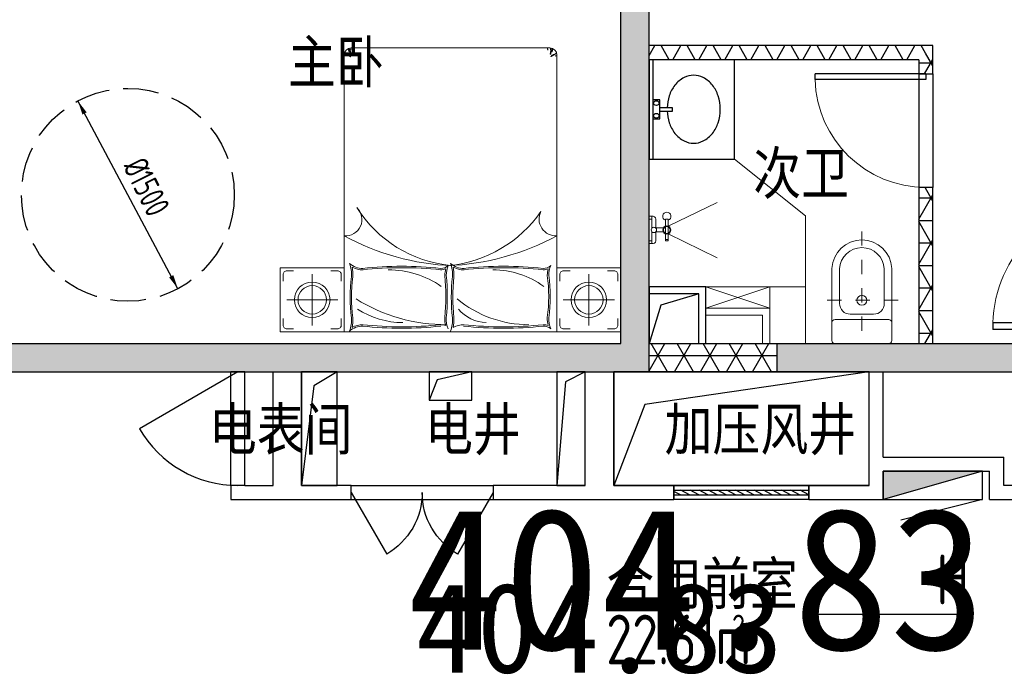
# Model space of a CAD drawing. Extents: x 513769.4 to 513832.9, y -232082 to -232034.4.
# Tile 11 of 17: x 513794.7 to 513801.6, y -232054.3 to -232049.7. Entities that reach past the tile are written whole.
import ezdxf

# ---------------------------------------------------------------- set-up
doc = ezdxf.new("R2010")
doc.units = 0
doc.header["$LTSCALE"] = 1000
doc.linetypes.add('A1(a)户型$0$__DASH', pattern=[0.35, 0.25, -0.1])
doc.linetypes.add('A2户型$1$DASH', pattern=[0.35, 0.25, -0.1])
doc.layers.get('0').update_dxf_attribs({"color": 252})
for name, color, linetype in [('$面积结果', 7, 'Continuous'), ('2#HXT-标准层$0$A-FIRE-DOOR', 253, 'Continuous'), ('2#HXT-标准层$0$A-HOLE-E', 253, 'Continuous'), ('2#HXT-标准层$0$A-PATT-COLU', 253, 'Continuous'), ('2#HXT-标准层$0$A-STR-CONC-B', 253, 'Continuous'), ('2#HXT-标准层$0$A-WALL-S', 253, 'Continuous'), ('2#HXT-标准层$0$A-WINDOW', 253, 'Continuous'), ('2#HXT-标准层$0$AA-DOOR_FIRE_TEXT', 253, 'Continuous'), ('A-ANNO-100-DIM-E', 253, 'Continuous'), ('A-ANNO-100-TXT', 252, 'Continuous'), ('A-ANNO-20-TXT', 252, 'Continuous'), ('A1(a)户型$0$A-ANNO-20-DIM', 252, 'Continuous'), ('A1(a)户型$0$A-PATT-COLU', 252, 'Continuous'), ('A1(a)户型$0$A-STR-CONC-B', 252, 'Continuous'), ('A2户型$1$A-DOOR', 252, 'Continuous'), ('A2户型$1$A-HOLE-E', 252, 'Continuous'), ('A2户型$1$A-PATT-COLU', 252, 'Continuous'), ('A2户型$1$A-STR-CONC-B', 252, 'Continuous'), ('A2户型$1$A-WALL-S', 252, 'Continuous'), ('A2户型$1$WALL', 252, 'Continuous'), ('A2户型$1$洁具', 252, 'Continuous'), ('PUB_TEXT', 252, 'Continuous')]:
    doc.layers.add(name, color=color, linetype=linetype)
for name, color, linetype, lineweight in [('A1(a)户型$0$AE-FURN-MOVE', 252, 'Continuous', 20), ('A2户型$1$AE-FURN-MOVE', 252, 'Continuous', 20), ('面积-计容-住宅-1', 1, 'Continuous', 0)]:
    doc.layers.add(name, color=color, linetype=linetype, lineweight=lineweight)
doc.styles.add('A1(a)户型$0$STANDARD', font='GBENOR', dxfattribs={"bigfont": 'GBCBIG'})
doc.styles.add('dw', font='simhei.ttf')
doc.styles.get("Standard").update_dxf_attribs({"font": 'TSSDENG.shx', "width": 0.8, "bigfont": 'hztxt.shx'})

# ---------------------------------------------------------------- blocks, each defined once
blk = doc.blocks.new('2新144A2户型$0$69865866586652f-nezb')
at = {"color": 250, "linetype": 'A2户型$1$DASH', "ltscale": 0.2}
for p, q in [((296757, 367900.9), (296757, 367110.8)), ((296501.2, 367415.8), (297012.7, 367415.8))]:
    blk.add_line(p, q, dxfattribs=at)
for p, q in [((296545.9, 367259.3), (296545.9, 367640.6)), ((296968, 367259.3), (296968, 367640.6))]:
    blk.add_line(p, q)
at = {"color": 250}
blk.add_lwpolyline([(296599.5, 367640.6), (296599.5, 367393, 0.414214), (296674.5, 367318), (296839.5, 367318, 0.414214), (296914.5, 367393), (296914.5, 367640.6)], format="xyb", dxfattribs=at)
blk.add_lwpolyline([(296545.9, 367259.3, -0.414214), (296567.3, 367280.8), (296946.6, 367280.8, -0.414214), (296968, 367259.3), (296968, 367132.2, -0.414214), (296946.6, 367110.8), (296567.3, 367110.8, -0.414214), (296545.9, 367132.2)], format="xyb", close=True)
blk.add_circle((296757, 367415.8), 35.2, dxfattribs=at)
blk.add_arc((296757, 367629.4), 211.4, 3.04919, 176.95081)
blk.add_arc((296757, 367629.4), 157.8, 3.04919, 176.95081, dxfattribs=at)
blk = doc.blocks.new('2新147A2户型$0$6986586658ff3d')
at = {"layer": 'A2户型$1$AE-FURN-MOVE'}
for p, q in [((-100.8, 76.8), (-81.6, 76.8)), ((-100.8, -76.8), (-100.8, 76.8)), ((-81.6, -76.8), (-81.6, 76.8)), ((-14.4, 12.7), (-14.4, 76.8)), ((14.4, 96), (33.6, 96)), ((14.4, 12.7), (14.4, 96)), ((14.4, 76.8), (33.6, 76.8)), ((-66.3, 14.4), (-12.7, 14.4)), ((12.7, 14.4), (14.4, 14.4)), ((-100.8, -67.2), (-81.6, -67.2)), ((-66.3, -14.4), (-12.7, -14.4)), ((-14.4, -76.8), (-14.4, -12.7)), ((12.7, -14.4), (14.4, -14.4)), ((14.4, -96), (14.4, -12.7)), ((-100.8, -76.8), (-81.6, -76.8)), ((14.4, -76.8), (33.6, -76.8)), ((14.4, -96), (33.6, -96))]:
    blk.add_line(p, q, dxfattribs=at)
for points in [[(-100.8, 27.2), (-444.8, 193.8)], [(-99.3, -27.6), (-444.8, -197.1)]]:
    blk.add_lwpolyline(points, dxfattribs=at)
for centre, radius in [((-91.2, 0), 28.8), ((-91.2, 0), 24), ((0, 0), 19.2)]:
    blk.add_circle(centre, radius, dxfattribs=at)
for centre, radius, start, end in [((-91.2, 96), 28.8, 289.47122, 250.52878), ((9.5, 72.1), 24.4, 78.48006, 168.90008), ((9.5, -72.1), 24.4, 191.09992, 281.51994)]:
    blk.add_arc(centre, radius, start, end, dxfattribs=at)
blk = doc.blocks.new('2新137A2户型$0$$DorLib2D$00000001')
for p, q in [((0.45, 0.975), (0.5, 0.975)), ((0.45, 0), (0.45, 0.975)), ((0.5, 0), (0.5, 0.975)), ((0.5, 0), (0.45, 0))]:
    blk.add_line(p, q)
at = {"lineweight": 13}
blk.add_arc((0.475, 0), 0.975, 91.46928, 180, dxfattribs=at)
blk = doc.blocks.new('2新143A2户型$0$$plan$00003718')
at = {"layer": 'A2户型$1$洁具'}
for p, q in [((398.7, -25.7), (-398.7, -25.7)), ((-76.4, -25.7), (-76.4, -76.1)), ((76.1, -76.1), (76.1, -25.7)), ((-76.4, -76.1), (76.1, -76.1)), ((-12.7, -76.2), (-12.7, -164)), ((12.7, -164), (12.7, -76.2)), ((-12.7, -164), (12.7, -164))]:
    blk.add_line(p, q, dxfattribs=at)
blk.add_lwpolyline([(398.7, 0), (-398.7, 0), (-398.7, -602.6), (398.7, -602.6)], close=True, dxfattribs=at)
for centre in [(-50.8, -50.8), (50.8, -50.8)]:
    blk.add_circle(centre, 19.1, dxfattribs=at)
for centre, radius, start, end in [((1.2, -524.4), 397.7, 92.00812, 105.83448), ((1.2, -524.4), 397.7, 74.16552, 88.34843), ((-73.1, -355.2), 210.5, 124.40034, 148.82875), ((-28.2, -420.8), 290, 105.83448, 124.40034), ((30.6, -420.8), 290, 55.59966, 74.16552), ((75.5, -355.2), 210.5, 31.17125, 55.59966), ((-141.5, -313.8), 130.5, 148.82875, 211.17125), ((144, -313.8), 130.5, 328.82875, 31.17125), ((-73.1, -272.4), 210.5, 211.17125, 235.59966), ((75.5, -272.4), 210.5, 304.40034, 328.82875), ((-28.2, -206.8), 290, 235.59966, 254.16552), ((1.2, -103.2), 397.7, 254.16552, 285.83448), ((30.6, -206.8), 290, 285.83448, 304.40034)]:
    blk.add_arc(centre, radius, start, end, dxfattribs=at)
blk = doc.blocks.new('2新135A2户型')
at = {"layer": 'A2户型$1$A-PATT-COLU'}
for points in [[(-60262, 174602.2), (-60062, 174602.2), (-60062, 178102.2), (-60262, 178102.2)], [(-60262, 172502.2), (-60062, 172302.2), (-60062, 174602.2), (-60262, 174602.2)], [(-60462, 172502.2), (-60462, 172302.2), (-60062, 172302.2), (-60262, 172502.2)], [(-59162, 172302.2), (-58062, 172302.2), (-58062, 172502.2), (-59162, 172502.2)], [(-58062, 172502.2), (-58062, 172302.2), (-56762, 172302.2), (-56762, 172502.2)]]:
    blk.add_hatch(color=256, dxfattribs=at).paths.add_polyline_path(points)
h = blk.add_hatch(dxfattribs=at)
h.set_pattern_fill('NET3', color=256, scale=50, style=0)
h.paths.add_polyline_path([(-58162, 174502.2), (-58062, 174602.2), (-60062, 174602.2), (-60062, 174502.2)])
h = blk.add_hatch(dxfattribs=at)
h.set_pattern_fill('NET3', color=256, scale=50, style=0)
h.paths.add_polyline_path([(-58162, 174502.2), (-58162, 174402.2), (-58062, 174402.2), (-58062, 174602.2)])
h = blk.add_hatch(dxfattribs=at)
h.set_pattern_fill('NET3', color=256, scale=50, style=0)
h.paths.add_polyline_path([(-58062, 172502.2), (-58062, 173602.2), (-58162, 173602.2), (-58162, 172502.2)])
h = blk.add_hatch(dxfattribs=at)
h.set_pattern_fill('NET3', color=256, scale=50, style=0)
h.paths.add_polyline_path([(-60062, 172502.2), (-60062, 172302.2), (-59162, 172302.2), (-59162, 172502.2)])
at = {"layer": 'A2户型$1$A-DOOR'}
for p, q in [((-58162, 174402.2, 0.8), (-58162, 173602.2, 0.8)), ((-58062, 174402.2, 0.8), (-58062, 173602.2, 0.8))]:
    blk.add_line(p, q, dxfattribs=at)
at = {"layer": 'A2户型$1$A-HOLE-E'}
blk.add_lwpolyline([(-59712, 172852.2), (-59980.2, 172773.3), (-60062, 172502.2)], dxfattribs=at)
blk.add_lwpolyline([(-60062, 172502.2), (-59712, 172502.2), (-59712, 172852.2), (-60062, 172852.2)], close=True, dxfattribs=at)
at = {"layer": 'A2户型$1$A-STR-CONC-B'}
for p, q in [((-60262, 174602.2), (-60262, 178102.2)), ((-60062, 174602.2), (-60062, 178102.2)), ((-60262, 172502.2), (-60262, 174602.2)), ((-60062, 172302.2), (-60062, 174602.2)), ((-60462, 172502.2), (-60262, 172502.2)), ((-59162, 172502.2), (-58062, 172502.2)), ((-59162, 172502.2), (-59162, 172302.2)), ((-58062, 172502.2), (-56762, 172502.2)), ((-60462, 172302.2), (-60062, 172302.2)), ((-59162, 172302.2), (-58062, 172302.2)), ((-58062, 172302.2), (-56762, 172302.2))]:
    blk.add_line(p, q, dxfattribs=at)
at = {"layer": 'A2户型$1$A-WALL-S'}
for p, q in [((-58062, 174602.2), (-60062, 174602.2)), ((-58062, 174402.2), (-58062, 174602.2)), ((-58162, 174502.2), (-60062, 174502.2)), ((-58162, 174502.2), (-58162, 174402.2)), ((-58162, 174402.2), (-58062, 174402.2)), ((-58062, 173602.2), (-58162, 173602.2)), ((-58162, 173602.2), (-58162, 172502.2)), ((-58062, 172502.2), (-58062, 173602.2)), ((-60062, 172502.2), (-59162, 172502.2)), ((-60062, 172302.2), (-59162, 172302.2))]:
    blk.add_line(p, q, dxfattribs=at)
at = {"layer": 'A2户型$1$AE-FURN-MOVE'}
for points in [[(-60062, 172502.2), (-58960.1, 172502.2), (-58960.1, 173402.2), (-59459.4, 173802.2), (-60062, 173802.2)], [(-59212, 172752.2), (-59662, 172752.2), (-59662, 172902.2), (-59212, 172902.2)], [(-59212, 172902.2), (-58960.1, 172902.2), (-58960.1, 172502.2), (-59212, 172502.2)], [(-59662, 172752.2), (-59662, 172502.2), (-59212, 172502.2), (-59212, 172752.2)], [(-59662, 172702.2), (-59662, 172502.2), (-59262, 172502.2), (-59262, 172702.2)]]:
    blk.add_lwpolyline(points, close=True, dxfattribs=at)
for points in [[(-59212, 172902.2), (-59662, 172752.2)], [(-59662, 172902.2), (-59212, 172752.2)]]:
    blk.add_lwpolyline(points, dxfattribs=at)
at = {"layer": 'A2户型$1$WALL'}
blk.add_lwpolyline([(-60062, 172502.2), (-59662, 172502.2), (-59662, 172902.2), (-60062, 172902.2)], close=True, dxfattribs=at)
at = {"xscale": 0.8778530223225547, "rotation": 89.99999999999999}
blk.add_blockref('2新143A2户型$0$$plan$00003718', (-60062, 174152.2, 0), dxfattribs=at)
at = {"layer": 'A2户型$1$A-DOOR'}
for p, xscale, yscale, zscale, rotation in [((-58112, 174002.2), -800, -800, 100, 269.9999380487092), ((-56762, 173052.3), 900, -900, 200, 270.000000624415)]:
    blk.add_blockref('2新137A2户型$0$$DorLib2D$00000001', p, dxfattribs=dict(at, xscale=xscale, yscale=yscale, zscale=zscale, rotation=rotation))
at = {"layer": 'A2户型$1$AE-FURN-MOVE', "extrusion": (-2.82798e-05, 4.50757e-07, 1), "xscale": -1}
blk.add_blockref('2新147A2户型$0$6986586658ff3d', (-60028.4, 173302.9, 1.8), dxfattribs=at)
at = {"layer": 'A2户型$1$AE-FURN-MOVE', "extrusion": (0, 0, -1), "zscale": -1}
blk.add_blockref('2新144A2户型$0$69865866586652f-nezb', (-238194.8, -194608.6), dxfattribs=at)
blk = doc.blocks.new('2新98A1(a)户型$0$69865866581500-床-1')
at = {"ltscale": 0.1}
for p, q in [((1950, 750), (0, 750)), ((0, -750), (0, 750)), ((2000, -700), (2000, 700)), ((1950, -750), (0, -750))]:
    blk.add_line(p, q, dxfattribs=at)
for points in [[(1961, 744.5), (1960.1, 743.3), (1959.3, 742.2), (1958.7, 741.2), (1958.2, 740.4), (1957.7, 739.6), (1957.4, 738.9), (1957.1, 738.4), (1956.8, 737.8), (1956.5, 737.3), (1956.3, 736.8), (1956, 736.4), (1955.7, 735.9), (1955.5, 735.5), (1955.2, 735.1), (1955, 734.6), (1954.7, 734.2), (1954.4, 733.8), (1954.1, 733.3), (1953.9, 732.9), (1953.5, 732.4), (1953.2, 731.9), (1952.9, 731.3), (1952.5, 730.7), (1952.2, 730.1), (1951.8, 729.5), (1951.4, 728.8), (1951, 728.1), (1950.5, 727.3), (1950.1, 726.6), (1949.7, 725.9), (1949.2, 725.2), (1948.8, 724.5), (1948.4, 723.8), (1948, 723.2), (1947.6, 722.6), (1947.2, 722), (1946.9, 721.4), (1946.5, 720.9), (1946.2, 720.4), (1945.8, 719.8), (1945.5, 719.3), (1945.2, 718.8), (1944.9, 718.3), (1944.6, 717.7), (1944.3, 717.2), (1944, 716.6), (1943.7, 716.1), (1943.4, 715.5), (1943.1, 714.9), (1942.8, 714.3), (1942.5, 713.7), (1942.2, 713.2), (1941.9, 712.6), (1941.5, 712), (1941.2, 711.4), (1940.9, 710.9), (1940.5, 710.4), (1940.1, 709.9), (1939.8, 709.5), (1939.4, 709.1), (1939.1, 708.7), (1938.8, 708.3), (1938.5, 707.9), (1938.3, 707.5), (1938.2, 707.2), (1938.1, 706.9), (1938.1, 706.6), (1938.1, 706.4), (1938.2, 706.2), (1938.3, 706.1), (1938.4, 706.1), (1938.6, 706.3), (1938.9, 706.5), (1939.1, 706.9), (1939.4, 707.3), (1939.8, 707.8), (1940.2, 708.4), (1940.7, 708.9), (1941.2, 709.5), (1941.8, 710), (1942.4, 710.4), (1943.1, 710.8), (1943.9, 711.2), (1944.6, 711.6), (1945.3, 712), (1946, 712.4), (1946.6, 712.9), (1947.1, 713.4), (1947.5, 714), (1947.9, 714.7), (1948.1, 715.4), (1948.3, 716.2), (1948.6, 717), (1948.8, 717.8), (1949, 718.6), (1949.3, 719.5), (1949.7, 720.3), (1950.2, 721.1), (1950.6, 721.9), (1951.1, 722.8), (1951.7, 723.6), (1952.2, 724.5), (1952.6, 725.3), (1953.1, 726.2), (1953.4, 727.2), (1953.7, 728.1), (1954, 729.1), (1954.2, 730), (1954.4, 731), (1954.6, 731.8), (1954.7, 732.7), (1954.9, 733.4), (1955.1, 734.1), (1955.3, 734.7), (1955.5, 735.3), (1955.8, 735.8), (1956, 736.2), (1956.3, 736.6), (1956.6, 737), (1956.9, 737.3), (1957.2, 737.7), (1957.5, 738), (1957.9, 738.3), (1958.2, 738.6), (1958.6, 739), (1959, 739.3), (1959.3, 739.7), (1959.7, 740.1), (1960.1, 740.5), (1960.5, 741), (1961, 741.4), (1961.5, 742), (1962, 742.5), (1962.6, 743.1), (1963.4, 743.8), (1964.2, 744.5)], [(1947, 750), (1946.1, 748.8), (1945.4, 747.8), (1945, 746.9), (1944.6, 746.2), (1944.5, 745.6), (1944.4, 745), (1944.3, 744.5), (1944.3, 744), (1944.3, 743.6), (1944.3, 743.1), (1944.3, 742.7), (1944.3, 742.3), (1944.2, 741.8), (1944.2, 741.4), (1944.1, 740.9), (1943.9, 740.5), (1943.8, 740), (1943.6, 739.6), (1943.4, 739.1), (1943.2, 738.7), (1943.1, 738.4), (1942.9, 738.2), (1942.8, 738), (1942.8, 737.9)], [(1956.5, 705.9), (1955.9, 703.7), (1957.5, 702.7), (1957.5, 702.7), (1965.9, 703.9), (1969.9, 704.5), (1971, 705.9), (1975.2, 705.3), (1980.9, 708.2), (1983.6, 708.2), (1986.9, 704.7), (1989.9, 703.9), (1991.5, 703.7), (1999.9, 703.7), (1998.3, 703.7)], [(1956.5, 705.9), (1962.4, 707), (1967, 707.9), (1970.5, 708.7), (1973.1, 709.4), (1974.8, 710), (1976, 710.4), (1976.9, 710.8), (1977.5, 711.1), (1978.1, 711.4), (1978.6, 711.6), (1979.2, 711.8), (1979.7, 711.9), (1980.3, 712), (1980.9, 712.1), (1981.6, 712.2), (1982.3, 712.3), (1983, 712.4), (1984, 712.5), (1985.1, 712.7), (1986.6, 712.9), (1988.5, 713.3), (1991, 713.7), (1994, 714.2), (1997.7, 714.8)], [(1994.8, 722.2), (1992.5, 721.2), (1990.5, 720.3), (1988.7, 719.7), (1987.1, 719.2), (1985.7, 718.8), (1984.4, 718.4), (1983.3, 718.2), (1982.2, 717.9), (1981.2, 717.7), (1980.2, 717.4), (1979.2, 717.1), (1978.2, 716.7), (1977, 716.3), (1975.7, 715.9), (1974.2, 715.3), (1972.5, 714.6)], [(1985.3, 685.7), (1987.1, 685.2), (1989, 684.8), (1990.8, 684.6), (1992.6, 684.4), (1994.5, 684.3), (1996.3, 684.2), (1998.2, 684.2), (2000, 684.2)], [(1985.3, -685.7), (1987.1, -685.2), (1989, -684.8), (1990.8, -684.6), (1992.6, -684.4), (1994.5, -684.3), (1996.3, -684.2), (1998.2, -684.2), (2000, -684.2)], [(1961, -744.5), (1960.1, -743.3), (1959.3, -742.2), (1958.7, -741.2), (1958.2, -740.4), (1957.7, -739.6), (1957.4, -739), (1957.1, -738.4), (1956.8, -737.8), (1956.5, -737.3), (1956.3, -736.8), (1956, -736.4), (1955.7, -735.9), (1955.5, -735.5), (1955.2, -735.1), (1955, -734.6), (1954.7, -734.2), (1954.4, -733.8), (1954.1, -733.3), (1953.9, -732.9), (1953.5, -732.4), (1953.2, -731.9), (1952.9, -731.3), (1952.5, -730.7), (1952.2, -730.1), (1951.8, -729.5), (1951.4, -728.8), (1951, -728.1), (1950.5, -727.3), (1950.1, -726.6), (1949.7, -725.9), (1949.2, -725.2), (1948.8, -724.5), (1948.4, -723.8), (1948, -723.2), (1947.6, -722.6), (1947.2, -722), (1946.9, -721.4), (1946.5, -720.9), (1946.2, -720.4), (1945.8, -719.8), (1945.5, -719.3), (1945.2, -718.8), (1944.9, -718.3), (1944.6, -717.7), (1944.3, -717.2), (1944, -716.6), (1943.7, -716.1), (1943.4, -715.5), (1943.1, -714.9), (1942.8, -714.3), (1942.5, -713.8), (1942.2, -713.2), (1941.9, -712.6), (1941.5, -712), (1941.2, -711.4), (1940.9, -710.9), (1940.5, -710.4), (1940.1, -709.9), (1939.8, -709.5), (1939.4, -709.1), (1939.1, -708.7), (1938.8, -708.3), (1938.5, -707.9), (1938.3, -707.5), (1938.2, -707.2), (1938.1, -706.9), (1938.1, -706.6), (1938.1, -706.4), (1938.2, -706.2), (1938.3, -706.1), (1938.4, -706.1), (1938.6, -706.3), (1938.9, -706.5), (1939.1, -706.9), (1939.4, -707.3), (1939.8, -707.8), (1940.2, -708.4), (1940.7, -708.9), (1941.2, -709.5), (1941.8, -710), (1942.4, -710.4), (1943.1, -710.8), (1943.9, -711.2), (1944.6, -711.6), (1945.3, -712), (1946, -712.4), (1946.6, -712.9), (1947.1, -713.4), (1947.5, -714), (1947.9, -714.7), (1948.1, -715.4), (1948.3, -716.2), (1948.6, -717), (1948.8, -717.8), (1949, -718.6), (1949.3, -719.5), (1949.7, -720.3), (1950.2, -721.1), (1950.6, -721.9), (1951.1, -722.8), (1951.7, -723.6), (1952.2, -724.5), (1952.6, -725.3), (1953.1, -726.2), (1953.4, -727.2), (1953.7, -728.1), (1954, -729.1), (1954.2, -730), (1954.4, -731), (1954.6, -731.8), (1954.7, -732.7), (1954.9, -733.4), (1955.1, -734.1), (1955.3, -734.7), (1955.5, -735.3), (1955.8, -735.8), (1956, -736.2), (1956.3, -736.6), (1956.6, -737), (1956.9, -737.3), (1957.2, -737.7), (1957.5, -738), (1957.9, -738.3), (1958.2, -738.6), (1958.6, -739), (1959, -739.3), (1959.3, -739.7), (1959.7, -740.1), (1960.1, -740.5), (1960.5, -741), (1961, -741.4), (1961.5, -742), (1962, -742.5), (1962.6, -743.1), (1963.4, -743.8), (1964.2, -744.5)], [(1947, -750), (1946.1, -748.8), (1945.4, -747.8), (1945, -746.9), (1944.6, -746.2), (1944.5, -745.6), (1944.4, -745), (1944.3, -744.5), (1944.3, -744), (1944.3, -743.6), (1944.3, -743.1), (1944.3, -742.7), (1944.3, -742.3), (1944.2, -741.8), (1944.2, -741.4), (1944.1, -740.9), (1943.9, -740.5), (1943.8, -740), (1943.6, -739.6), (1943.4, -739.1), (1943.2, -738.7), (1943.1, -738.4), (1942.9, -738.2), (1942.8, -738), (1942.8, -737.9)], [(1956.5, -705.9), (1955.9, -703.7), (1957.5, -702.7), (1957.5, -702.7), (1965.9, -703.9), (1969.9, -704.5), (1971, -705.9), (1975.2, -705.3), (1980.9, -708.2), (1983.6, -708.2), (1986.9, -704.7), (1989.9, -703.9), (1991.5, -703.7), (1999.9, -703.7), (1998.3, -703.7)], [(1956.5, -705.9), (1962.4, -707), (1967, -707.9), (1970.5, -708.7), (1973.1, -709.4), (1974.8, -710), (1976, -710.4), (1976.9, -710.8), (1977.5, -711.1), (1978.1, -711.4), (1978.6, -711.6), (1979.2, -711.8), (1979.7, -711.9), (1980.3, -712), (1980.9, -712.1), (1981.6, -712.2), (1982.3, -712.3), (1983, -712.4), (1984, -712.5), (1985.1, -712.7), (1986.6, -712.9), (1988.5, -713.3), (1991, -713.7), (1994, -714.2), (1997.7, -714.9)], [(1994.8, -722.2), (1992.5, -721.2), (1990.5, -720.3), (1988.7, -719.7), (1987.1, -719.2), (1985.7, -718.8), (1984.4, -718.4), (1983.3, -718.2), (1982.2, -717.9), (1981.2, -717.7), (1980.2, -717.4), (1979.2, -717.1), (1978.2, -716.7), (1977, -716.3), (1975.7, -715.9), (1974.2, -715.3), (1972.5, -714.6)]]:
    blk.add_lwpolyline(points, dxfattribs=at)
for centre, radius, start, end in [((-97.9, 620.9), 137.5, 358.4473, 41.58388), ((83.8, 923.1), 225.2, 249.51501, 273.4755), ((83.8, 923.1), 235.1, 256.76987, 273.4755), ((-97.9, 620.9), 147.4, 358.4473, 29.85132), ((243, -432.7), 1140.4, 82.66801, 97.33199), ((243, -432.7), 1130.4, 82.66801, 97.33199), ((402.2, 923.1), 235.1, 266.5245, 283.23012), ((402.2, 923.1), 225.2, 266.5245, 290.48499), ((583.8, 620.9), 147.4, 150.14868, 181.5527), ((583.8, 620.9), 137.5, 138.41611, 181.5527), ((2175.5, -74.3), 1710.8, 151.19475, 177.79995), ((790.6, 739.6), 114.7, 174.77674, 317.10565), ((1950, 700), 50, 0, 90), ((1254.3, 30.2), 1204.7, 148.12477, 180.14114), ((652.8, 334.6), 588.3, 146.85526, 179.94218), ((1353, -90.6), 891.3, 122.45834, 174.17807), ((2555.5, 344.8), 2530.9, 173.73671, 186.2528), ((2556, 344.8), 2521.4, 173.73246, 186.25704), ((-2070, 344.8), 2521.4, 353.74295, 6.26754), ((-2069.5, 344.8), 2530.9, 353.7472, 6.26329), ((-216.4, 438.7), 652.9, 325.10231, 0.01523), ((-36.1, 66.8), 85.7, 337.5713, 1.80123), ((522.1, 66.8), 85.7, 178.19877, 202.4287), ((93.7, -160.9), 191.6, 88.39232, 112.60225), ((93.7, -160.9), 201.5, 88.39232, 104.55155), ((248.4, 1489.9), 1466.9, 264.15875, 275.84125), ((248.4, 1489.9), 1456.9, 264.15875, 275.84125), ((392.3, -160.9), 191.6, 67.39775, 88.39232), ((392.3, -160.9), 201.5, 75.44845, 88.39232), ((522.1, 66.8), 75.8, 178.19877, 222.14046), ((2218.4, 85.3), 1753.7, 182.16641, 208.44298), ((1358.7, 99.9), 897, 185.72262, 235.30259), ((83.8, 210.9), 225.2, 249.51501, 273.4755), ((83.8, 210.9), 235.1, 256.76987, 273.4755), ((-97.9, -91.3), 147.4, 358.4473, 29.85132), ((848.4, -553.1), 798.9, 140.58853, 179.96989), ((321, -255.9), 256.5, 128.81047, 179.14635), ((243, -1276.7), 1271.2, 83.42597, 96.57403), ((243, -1276.7), 1261.2, 83.42597, 96.57403), ((402.2, 210.9), 235.1, 266.5245, 283.23012), ((402.2, 210.9), 225.2, 266.5245, 290.48499), ((583.8, -91.3), 147.4, 150.14868, 181.5527), ((583.8, -91.3), 137.5, 138.41611, 181.5527), ((2650.6, -372.6), 2626, 173.85132, 186.13839), ((2651, -372.6), 2616.5, 173.84749, 186.1422), ((-2165.1, -372.6), 2616.5, 353.8578, 6.1525), ((-2164.6, -372.6), 2626, 353.86161, 6.14868), ((-171.7, -298.1), 608.1, 323.79799, 359.98332), ((793.2, -741.1), 117.2, 62.09168, 184.33827), ((-36.1, -655.7), 75.8, 317.85954, 1.80123), ((93.7, -883.4), 191.6, 88.39232, 112.60225), ((-36.1, -655.7), 85.7, 337.5713, 1.80123), ((93.7, -883.4), 201.5, 88.39232, 104.55155), ((248.4, 390.7), 1092.9, 262.14891, 277.85109), ((248.4, 390.7), 1082.9, 262.14891, 277.85109), ((392.3, -883.4), 191.6, 67.39775, 88.39232), ((392.3, -883.4), 201.5, 75.44845, 88.39232), ((522.1, -655.7), 85.7, 178.19877, 202.4287), ((522.1, -655.7), 75.8, 178.19877, 222.14046), ((1950, -700), 50, 270, 360)]:
    blk.add_arc(centre, radius, start, end, dxfattribs=at)
blk = doc.blocks.new('*U500')
for p, q in [((225, 794.9), (225, 1155.1)), ((405.1, 975), (44.9, 975)), ((225, -794.9), (225, -1155.1)), ((405.1, -975), (44.9, -975))]:
    blk.add_line(p, q)
at = {"ltscale": 0.1}
for points in [[(450, 1200), (450, 750), (0, 750), (0, 1200)], [(450, -1200), (450, -750), (0, -750), (0, -1200)]]:
    blk.add_lwpolyline(points, close=True, dxfattribs=at)
for points in [[(20, 1106.7), (20, 1152.5, -0.414214), (47.5, 1180), (93.3, 1180)], [(430, 1106.7), (430, 1152.5, 0.414214), (402.5, 1180), (356.7, 1180)], [(20, 843.3), (20, 797.5, 0.414214), (47.5, 770), (93.3, 770)], [(430, 843.3), (430, 797.5, -0.414214), (402.5, 770), (356.7, 770)], [(20, -843.3), (20, -797.5, -0.414214), (47.5, -770), (93.3, -770)], [(430, -843.3), (430, -797.5, 0.414214), (402.5, -770), (356.7, -770)], [(20, -1106.7), (20, -1152.5, 0.414214), (47.5, -1180), (93.3, -1180)], [(430, -1106.7), (430, -1152.5, -0.414214), (402.5, -1180), (356.7, -1180)]]:
    blk.add_lwpolyline(points, format="xyb")
for centre, radius in [((225, 975), 125.4), ((225, 975), 100.1), ((225, -975), 125.4), ((225, -975), 100.1)]:
    blk.add_circle(centre, radius)
blk.add_blockref('2新98A1(a)户型$0$69865866581500-床-1', (0, 0))
blk = doc.blocks.new('2新110A1(a)户型$0$A$C4DE61101')
at = {"color": 8, "linetype": 'A1(a)户型$0$__DASH'}
blk.add_circle((0, 0), 750, dxfattribs=at)
at = {"layer": 'A1(a)户型$0$A-ANNO-20-DIM', "color": 8}
for points in [[(-305.5, 573.7, 33, 0, 0), (-352.6, 662, 0, 0, 0)], [(305.5, -573.7, 33, 0, 0), (352.6, -662, 0, 0, 0)]]:
    blk.add_lwpolyline(points, format="xyseb", dxfattribs=at)
blk.add_lwpolyline([(352.6, -662), (-352.6, 662)], dxfattribs=at)
at = {"layer": 'A1(a)户型$0$A-ANNO-20-DIM', "color": 8, "style": 'A1(a)户型$0$STANDARD', "width": 0.8}
blk.add_text('%%c1500', height=175, rotation=296.56505, dxfattribs=at).set_placement((-38.9, 201.7))
blk = doc.blocks.new('2新85A1(a)户型')
at = {"layer": 'A1(a)户型$0$A-PATT-COLU'}
for points in [[(-60262, 172502.2), (-60062, 172302.2), (-60062, 176302.2), (-60262, 176302.2)], [(-66062, 172368.9), (-65962, 172302.2), (-60062, 172302.2), (-60262, 172502.2), (-66062, 172502.2)]]:
    blk.add_hatch(color=256, dxfattribs=at).paths.add_polyline_path(points)
at = {"layer": 'A1(a)户型$0$A-STR-CONC-B'}
for p, q in [((-60262, 172502.2), (-60262, 176302.2)), ((-60062, 172302.2), (-60062, 176302.2)), ((-66062, 172502.2), (-60262, 172502.2)), ((-65962, 172302.2), (-60062, 172302.2))]:
    blk.add_line(p, q, dxfattribs=at)
blk.add_blockref('2新110A1(a)户型$0$A$C4DE61101', (-63736.5, 173550.3))
at = {"layer": 'A1(a)户型$0$AE-FURN-MOVE', "extrusion": (0, 0, -1), "xscale": -1, "zscale": -1, "rotation": 270}
blk.add_blockref('*U500', (61462, 172585.5), dxfattribs=at)
blk = doc.blocks.new('2新632#HXT-标准层$0$$TWTSYS$00000508')
for p, q in [((-0.5, 0.5), (0.3236, 1.2241)), ((-0.5, 0.5), (-0.5, -0.5)), ((-0.5, -0.5), (0.5, 0.5)), ((0.5, 0.5), (-0.5, 0.5)), ((0.5, -0.5), (0.5, 0.5)), ((-0.5, -0.5), (0.5, -0.5))]:
    blk.add_line(p, q)
blk.add_solid([(0.5, -0.5), (0.5, 0.5), (-0.5, -0.5)])
blk = doc.blocks.new('2新642#HXT-标准层$0$$WINLIB2D$00000039')
at = {"color": 0}
for points in [[(-0.5, 0.5), (-0.5, -0.5)], [(0.5, 0.5), (-0.5, 0.5)], [(0.5, -0.5), (0.5, 0.5)], [(-0.5, 0.1667), (0.5, 0.1667)], [(-0.3839, -0.1667), (-0.448, 0.1667)], [(-0.3159, -0.1667), (-0.38, 0.1667)], [(-0.2479, -0.1667), (-0.312, 0.1667)], [(-0.1799, -0.1667), (-0.244, 0.1667)], [(-0.1119, -0.1667), (-0.176, 0.1667)], [(-0.0439, -0.1667), (-0.108, 0.1667)], [(0.0241, -0.1667), (-0.04, 0.1667)], [(0.0921, -0.1667), (0.028, 0.1667)], [(0.16, -0.1667), (0.0959, 0.1667)], [(0.228, -0.1667), (0.1639, 0.1667)], [(0.296, -0.1667), (0.2319, 0.1667)], [(0.364, -0.1667), (0.2999, 0.1667)], [(0.432, -0.1667), (0.3679, 0.1667)], [(0.5, -0.1667), (0.4359, 0.1667)], [(-0.4519, -0.1667), (-0.5, 0.0836)], [(-0.5, -0.1667), (0.5, -0.1667)], [(0.5, -0.5), (-0.5, -0.5)]]:
    blk.add_lwpolyline(points, dxfattribs=at)
blk = doc.blocks.new('2新622#HXT-标准层$0$$DorLib2D$00000231')
at = {"color": 0}
for p, q in [((-0.5, 0), (-0.25, 0.433)), ((0.5, 0), (0.25, 0.433))]:
    blk.add_line(p, q, dxfattribs=at)
for centre, start, end in [((-0.5, 0), 0, 60), ((0.5, 0), 120, 180)]:
    blk.add_arc(centre, 0.5, start, end, dxfattribs=at)
blk = doc.blocks.new('2新612#HXT-标准层$0$$DorLib2D$00000228')
at = {"color": 0}
blk.add_line((0.5, 0), (0, 0.866), dxfattribs=at)
blk.add_arc((0.5, 0), 1, 120, 180, dxfattribs=at)
blk = doc.blocks.new('2新572#HXT-标准层')
at = {"layer": '2#HXT-标准层$0$A-PATT-COLU'}
for points in [[(-52262, -20697.8), (-52062, -20897.8), (-52062, -20497.8), (-52262, -20497.8)], [(-58062, -20831.1), (-57962, -20897.8), (-54912, -20897.8), (-54912, -20697.8), (-58062, -20697.8)], [(-54912, -20697.8), (-54912, -20897.8), (-54612, -20897.8), (-54612, -20697.8)], [(-54612, -20697.8), (-54612, -20897.8), (-52412, -20897.8), (-52412, -20697.8)], [(-52412, -20697.8), (-52412, -20897.8), (-52062, -20897.8), (-52262, -20697.8)], [(-51162, -20897.8), (-50412, -20897.8), (-50412, -20697.8), (-51162, -20697.8)], [(-50412, -20697.8), (-50412, -20897.8), (-47662, -20897.8), (-47662, -20697.8)]]:
    blk.add_hatch(color=256, dxfattribs=at).paths.add_polyline_path(points)
at = {"layer": '2#HXT-标准层$0$A-FIRE-DOOR'}
for p, q in [((-55012, -21697.8), (-55012, -20897.8)), ((-54912, -21697.8), (-54912, -20897.8)), ((-54162, -21697.8), (-53162, -21697.8)), ((-54162, -21797.8), (-53162, -21797.8))]:
    blk.add_line(p, q, dxfattribs=at)
at = {"layer": '2#HXT-标准层$0$A-HOLE-E'}
for points in [[(-54512, -21697.8), (-54262, -21697.8), (-54262, -20897.8), (-54512, -20897.8)], [(-53612, -21097.8), (-53312, -21097.8), (-53312, -20897.8), (-53612, -20897.8)], [(-52712, -21697.8), (-52512, -21697.8), (-52512, -20897.8), (-52712, -20897.8)], [(-50512, -20897.8), (-52312, -20897.8), (-52312, -21697.8), (-50512, -21697.8)]]:
    blk.add_lwpolyline(points, close=True, dxfattribs=at)
for points in [[(-54262, -20897.8), (-54426.8, -20995.4), (-54512, -21697.8)], [(-53312, -20897.8), (-53556, -20953.3), (-53612, -21097.8)], [(-52512, -20897.8), (-52651.4, -20968.1), (-52712, -21697.8)], [(-50512, -20897.8), (-52092.3, -21126.8), (-52312, -21697.8)]]:
    blk.add_lwpolyline(points, dxfattribs=at)
at = {"layer": '2#HXT-标准层$0$A-STR-CONC-B'}
for p, q in [((-52262, -20697.8), (-52262, -20497.8)), ((-52062, -20897.8), (-52062, -20497.8)), ((-58062, -20697.8), (-54912, -20697.8)), ((-54912, -20697.8), (-54612, -20697.8)), ((-54612, -20697.8), (-52412, -20697.8)), ((-52412, -20697.8), (-52262, -20697.8)), ((-51162, -20697.8), (-50412, -20697.8)), ((-51162, -20697.8), (-51162, -20897.8)), ((-50412, -20697.8), (-47662, -20697.8)), ((-57962, -20897.8), (-54912, -20897.8)), ((-54912, -20897.8), (-54612, -20897.8)), ((-54612, -20897.8), (-52412, -20897.8)), ((-52412, -20897.8), (-52062, -20897.8)), ((-51162, -20897.8), (-50412, -20897.8)), ((-50412, -20897.8), (-47662, -20897.8))]:
    blk.add_line(p, q, dxfattribs=at)
at = {"layer": '2#HXT-标准层$0$A-WALL-S'}
for p, q in [((-52062, -20697.8), (-51162, -20697.8)), ((-54912, -20897.8), (-55012, -20897.8)), ((-54712, -21697.8), (-54712, -20897.8)), ((-54512, -21697.8), (-54512, -20897.8)), ((-52512, -21697.8), (-52512, -20897.8)), ((-52312, -21697.8), (-52312, -20897.8)), ((-52062, -20897.8), (-51162, -20897.8)), ((-50512, -21497.8), (-50512, -20897.8)), ((-50412, -21497.8), (-50412, -20897.8)), ((-50512, -21697.8), (-50512, -21497.8)), ((-50412, -21497.8), (-49562, -21497.8)), ((-49562, -21697.8), (-49562, -21497.8)), ((-50412, -21797.8), (-50412, -21597.8)), ((-50412, -21597.8), (-49662, -21597.8)), ((-49662, -21797.8), (-49662, -21597.8)), ((-54912, -21697.8), (-55012, -21697.8)), ((-55012, -21697.8), (-55012, -21797.8)), ((-54912, -21697.8), (-54712, -21697.8)), ((-54162, -21697.8), (-54512, -21697.8)), ((-54162, -21797.8), (-54162, -21697.8)), ((-52512, -21697.8), (-53162, -21697.8)), ((-53162, -21697.8), (-53162, -21797.8)), ((-51887, -21697.8), (-52312, -21697.8)), ((-51887, -21797.8), (-51887, -21697.8)), ((-50512, -21697.8), (-50937, -21697.8)), ((-50937, -21697.8), (-50937, -21797.8)), ((-49462, -21697.8), (-49562, -21697.8)), ((-55012, -21797.8), (-54612, -21797.8)), ((-54612, -21797.8), (-54162, -21797.8)), ((-53162, -21797.8), (-52412, -21797.8)), ((-52412, -21797.8), (-51887, -21797.8)), ((-50937, -21797.8), (-50412, -21797.8)), ((-49662, -21797.8), (-49462, -21797.8))]:
    blk.add_line(p, q, dxfattribs=at)
at = {"layer": '2#HXT-标准层$0$A-FIRE-DOOR', "xscale": 800, "yscale": 800, "zscale": 100, "rotation": 90}
blk.add_blockref('2新612#HXT-标准层$0$$DorLib2D$00000228', (-54962, -21297.8), dxfattribs=at)
at = {"layer": '2#HXT-标准层$0$A-FIRE-DOOR', "xscale": 1000, "yscale": -1000, "zscale": 100}
blk.add_blockref('2新622#HXT-标准层$0$$DorLib2D$00000231', (-53662, -21747.8), dxfattribs=at)
at = {"layer": '2#HXT-标准层$0$A-WINDOW', "xscale": 950, "yscale": 100, "zscale": 100}
blk.add_blockref('2新642#HXT-标准层$0$$WINLIB2D$00000039', (-51412, -21747.8), dxfattribs=at)
at = {"layer": '2#HXT-标准层$0$AA-DOOR_FIRE_TEXT', "xscale": 700.0000000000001, "yscale": 200.0000000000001, "zscale": 700.0000000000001, "rotation": 180}
blk.add_blockref('2新632#HXT-标准层$0$$TWTSYS$00000508', (-50062, -21697.8), dxfattribs=at)

msp = doc.modelspace()

# ---------------------------------------------------------------- linework, layer by layer
at = {"layer": 'A-ANNO-100-DIM-E'}
for p, q in [((513800.4791, -232054.0911), (513800.2291, -232053.8411)), ((513800.2291, -232053.8411), (513801.3932, -232053.8411)), ((513800.4791, -232054.0911), (513800.7291, -232053.8411))]:
    msp.add_line(p, q, dxfattribs=at)

# ---------------------------------------------------------------- block references
at = {"xscale": 0.001, "yscale": 0.001, "zscale": 0.001}
for name, p in [('2新85A1(a)户型', (513859.1925, -232224.4363)), ('2新135A2户型', (513859.1925, -232224.4363)), ('2新572#HXT-标准层', (513851.1925, -232031.2363))]:
    msp.add_blockref(name, p, dxfattribs=at)

# ---------------------------------------------------------------- texts
at = {"layer": '$面积结果', "color": 1, "style": 'dw'}
msp.add_text('404.83', height=0.63453, dxfattribs=at).set_placement((513797.4841, -232054.2535))
at = {"layer": 'A-ANNO-100-TXT'}
for s, p in [('主卧', (513796.5848, -232050.1299)), ('次卫', (513799.864, -232050.9132)), ('合用前室', (513798.8279, -232053.806))]:
    msp.add_text(s, height=0.33759, dxfattribs=at).set_placement(p)
at = {"layer": 'A-ANNO-100-TXT', "width": 0.8}
for s, height, p in [('22.61m', 0.35, (513798.8279, -232054.1945)), ('2', 0.175, (513799.7146, -232054.0195))]:
    msp.add_text(s, height=height, dxfattribs=at).set_placement(p)
at = {"layer": 'A-ANNO-20-TXT'}
for s, p in [('电表间', (513796.0266, -232052.7179)), ('电井', (513797.5503, -232052.7179)), ('加压风井', (513799.2395, -232052.7179))]:
    msp.add_text(s, height=0.33759, dxfattribs=at).set_placement(p)
at = {"layer": 'PUB_TEXT', "color": 252, "width": 0.8}
msp.add_text('H', height=0.35, dxfattribs=at).set_placement((513801.1554, -232053.7711))
at = {"layer": '面积-计容-住宅-1', "style": 'dw'}
msp.add_text('404.83', height=1, dxfattribs=at).set_placement((513797.4238, -232054.0907))

doc.saveas('drawing.dxf')
